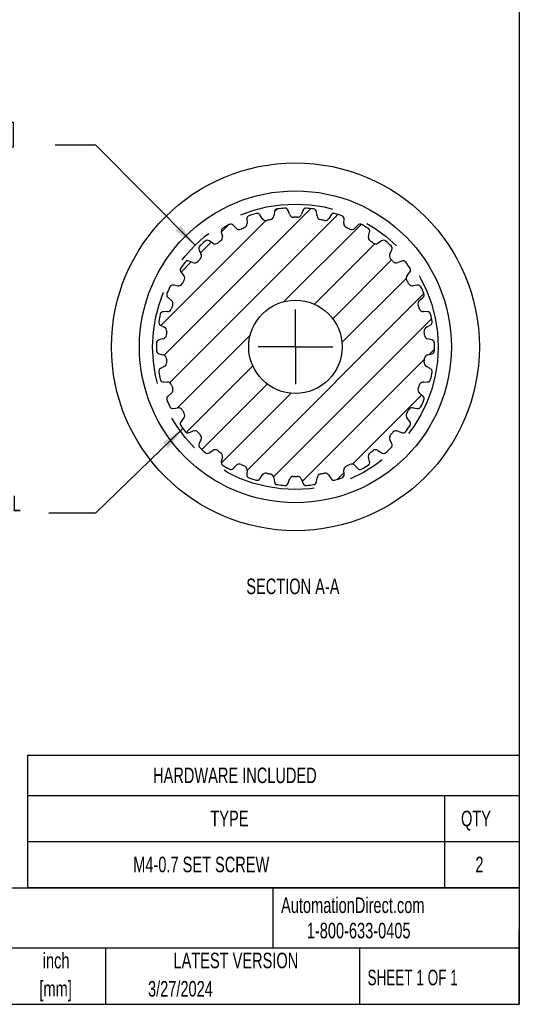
# Model space of a CAD drawing. Header units: inches. Extents: x 0.12 to 5.38, y 0.12 to 4.12.
# Tile 3 of 4: x 4.04 to 5.38, y 0.12 to 2.76. Entities that reach past the tile are written whole.
import ezdxf

# ---------------------------------------------------------------- set-up
doc = ezdxf.new("R2010")
doc.units = ezdxf.units.IN
doc.header["$LTSCALE"] = 0.5
doc.header["$MEASUREMENT"] = 0
doc.linetypes.add('CENTERX2', pattern=[0.8, 0.5, -0.1, 0.1, -0.1])
doc.layers.add('CENTER', color=40, linetype='CENTERX2')
doc.layers.add('HATCH', color=6, linetype='Continuous')
doc.layers.add('DIMENSIONS', color=140, linetype='Continuous', lineweight=25)
doc.layers.add('TEXT', color=140, linetype='Continuous', lineweight=25)
doc.styles.add('SLDTEXTSTYLE0', font='TXT', dxfattribs={"width": 0.7})
doc.styles.add('SLDTEXTSTYLE1', font='TXT', dxfattribs={"width": 0.65})
doc.dimstyles.new('SLDDIMSTYLE0', dxfattribs={"dimtxt": 0.04248, "dimasz": 0.065, "dimexe": 0, "dimexo": 0.0625, "dimgap": 0.01062, "dimtad": 0, "dimtih": 1, "dimtoh": 1, "dimrnd": 1e-09, "dimdsep": 46, "dimtxsty": 'SLDTEXTSTYLE0', "dimsah": 1, "dimcen": 0, "dimadec": 0, "dimazin": 2, "dimtfac": 1, "dimtofl": 0, "dimtmove": 0, "dimatfit": 3, "dimfxl": 0, "dimfrac": 2, "dimtolj": 1, "dimtzin": 12, "dimarcsym": 0})
doc.dimstyles.new('SLDDIMSTYLE4', dxfattribs={"dimtxt": 0.18, "dimasz": 0.065, "dimexe": 0, "dimexo": 0.0625, "dimgap": 0, "dimtad": 0, "dimtih": 1, "dimtoh": 1, "dimdec": 0, "dimrnd": 1e-09, "dimzin": 0, "dimdsep": 46, "dimtxsty": 'Standard', "dimsah": 1, "dimcen": 0.09, "dimadec": 0, "dimazin": 0, "dimtfac": 0.065, "dimtdec": 0, "dimtofl": 0, "dimtmove": 0, "dimatfit": 3, "dimfxl": 0, "dimfrac": 2, "dimtolj": 1, "dimtzin": 0, "dimarcsym": 0})

# ---------------------------------------------------------------- blocks, each defined once
blk = doc.blocks.new('SW_TABLEANNOTATION_0')
at = {"layer": 'TEXT', "color": 0}
for p, q in [((0, 0), (0, -0.1082)), ((0, 0), (1.1161, 0)), ((1.1161, 0), (1.316, 0)), ((1.316, 0), (1.316, -0.1082)), ((0, -0.1082), (0, -0.2312)), ((0, -0.1082), (1.1161, -0.1082)), ((1.1161, -0.1082), (1.1161, -0.2312)), ((1.1161, -0.1082), (1.316, -0.1082)), ((1.316, -0.1082), (1.316, -0.2312)), ((0, -0.2312), (0, -0.3541)), ((0, -0.2312), (1.1161, -0.2312)), ((1.1161, -0.2312), (1.1161, -0.3541)), ((1.1161, -0.2312), (1.316, -0.2312)), ((1.316, -0.2312), (1.316, -0.3541)), ((0, -0.3541), (1.1161, -0.3541)), ((1.1161, -0.3541), (1.316, -0.3541))]:
    blk.add_line(p, q, dxfattribs=at)
at = {"layer": 'TEXT', "color": 0, "attachment_point": 1, "style": 'SLDTEXTSTYLE0'}
for s, insert, char_height in [('HARDWARE INCLUDED', (0.3362, -0.0333), 0.041667), ('TYPE', (0.4895, -0.1488), 0.04167), ('QTY', (1.16, -0.1488), 0.04167), ('M4-0.7 SET SCREW', (0.283, -0.2718), 0.041667), ('2', (1.1984, -0.2718), 0.0417)]:
    blk.add_mtext(s, dxfattribs=dict(at, insert=insert, char_height=char_height))
blk = doc.blocks.new('_D_10')
at = {"layer": 'DIMENSIONS'}
for p, q in [((3.8811, 2.4859), (3.8668, 2.4859)), ((3.8668, 2.4859), (3.8668, 2.4184)), ((4.0073, 2.4859), (4.0216, 2.4859)), ((4.0216, 2.4859), (4.0216, 2.4184)), ((4.2427, 2.4242), (4.1333, 2.4242)), ((4.5079, 2.156), (4.2427, 2.4242)), ((3.8668, 2.4184), (3.8811, 2.4184)), ((4.0216, 2.4184), (4.0073, 2.4184))]:
    blk.add_line(p, q, dxfattribs=at)
blk.add_solid([(4.5079, 2.156), (4.4693, 2.2092), (4.4551, 2.1952)], dxfattribs=at)
at = {"layer": 'DIMENSIONS', "char_height": 0.04167, "attachment_point": 1, "style": 'SLDTEXTSTYLE0'}
for s, insert in [('%%c', (3.849, 2.5491)), ('0.76', (3.9132, 2.5491)), ('19.4', (3.8811, 2.4721)), ('PITCH DIA.', (3.7863, 2.395))]:
    blk.add_mtext(s, dxfattribs=dict(at, insert=insert))
blk = doc.blocks.new('SW_CENTERMARKSYMBOL_2')
at = {"layer": 'CENTER', "color": 0}
for q in [(0, 0.1), (-0.1, 0), (0, -0.1), (0.1, 0)]:
    blk.add_line((0, 0), q, dxfattribs=at)

msp = doc.modelspace()

# ---------------------------------------------------------------- hatches: boundary and pattern name
at = {"layer": 'HATCH'}
h = msp.add_hatch(dxfattribs=at)
h.set_pattern_fill('ANSI31', color=256, scale=0.5, style=0)
edge = h.paths.add_edge_path(flags=0)
edge.add_arc((4.7765, 1.8844), 0.372, 82.4853, 85.5147)
edge.add_arc((4.8049, 2.2463), 0.00906, 85.5147, 160)
edge.add_line((4.7964, 2.2494), (4.7926, 2.239))
edge.add_arc((4.7815, 2.243), 0.0118, 269.2016, 340, ccw=False)
edge.add_arc((4.7765, 1.8844), 0.3469, 89.2016, 90.7984)
edge.add_arc((4.7715, 2.243), 0.0118, 200, 270.7984, ccw=False)
edge.add_line((4.7604, 2.239), (4.7567, 2.2494))
edge.add_arc((4.7482, 2.2463), 0.00906, 20, 94.4853)
edge.add_arc((4.7765, 1.8844), 0.372, 94.4853, 97.5147)
edge.add_arc((4.7291, 2.2442), 0.00906, 97.5147, 172)
edge.add_line((4.7201, 2.2455), (4.7186, 2.2346))
edge.add_arc((4.7069, 2.2362), 0.0118, 281.2016, 352, ccw=False)
edge.add_arc((4.7765, 1.8844), 0.3469, 101.2016, 102.7984)
edge.add_arc((4.6971, 2.2341), 0.0118, 212, 282.7984, ccw=False)
edge.add_line((4.6871, 2.2279), (4.6812, 2.2372))
edge.add_arc((4.6735, 2.2324), 0.00906, 32, 106.4853)
edge.add_arc((4.7765, 1.8844), 0.372, 106.4853, 109.5147)
edge.add_arc((4.6553, 2.2265), 0.00906, 109.5147, 184)
edge.add_line((4.6463, 2.2259), (4.647, 2.2149))
edge.add_arc((4.6352, 2.214), 0.0118, -66.7984, 4, ccw=False)
edge.add_arc((4.7765, 1.8844), 0.3469, 113.2016, 114.7984)
edge.add_arc((4.6261, 2.21), 0.0118, 224, 294.7984, ccw=False)
edge.add_line((4.6176, 2.2018), (4.6099, 2.2097))
edge.add_arc((4.6034, 2.2034), 0.00906, 44, 118.4853)
edge.add_arc((4.7765, 1.8844), 0.372, 118.4853, 121.5147)
edge.add_arc((4.5868, 2.1938), 0.00906, 121.5147, 196)
edge.add_line((4.5781, 2.1913), (4.5811, 2.1807))
edge.add_arc((4.5698, 2.1774), 0.0118, -54.7984, 16, ccw=False)
edge.add_arc((4.7765, 1.8844), 0.3469, 125.2016, 126.7984)
edge.add_arc((4.5617, 2.1716), 0.0118, 236, 306.7984, ccw=False)
edge.add_line((4.5551, 2.1618), (4.5459, 2.168))
edge.add_arc((4.5409, 2.1605), 0.00906, 56, 130.4853)
edge.add_arc((4.7765, 1.8844), 0.372, 130.4853, 133.5147)
edge.add_arc((4.5266, 2.1476), 0.00906, 133.5147, 208)
edge.add_line((4.5186, 2.1434), (4.5238, 2.1336))
edge.add_arc((4.5134, 2.1281), 0.0118, -42.7984, 28, ccw=False)
edge.add_arc((4.7765, 1.8844), 0.3469, 137.2016, 138.7984)
edge.add_arc((4.5067, 2.1206), 0.0118, 248, 318.7984, ccw=False)
edge.add_line((4.5023, 2.1097), (4.492, 2.1138))
edge.add_arc((4.4886, 2.1054), 0.00906, 68, 142.4853)
edge.add_arc((4.7765, 1.8844), 0.372, 142.4853, 145.5147)
edge.add_arc((4.4773, 2.0899), 0.00906, 145.5147, 220)
edge.add_line((4.4704, 2.0841), (4.4775, 2.0756))
edge.add_arc((4.4685, 2.068), 0.0118, -30.7984, 40, ccw=False)
edge.add_arc((4.7765, 1.8844), 0.3469, 149.2016, 150.7984)
edge.add_arc((4.4635, 2.0594), 0.0118, 260, 330.7984, ccw=False)
edge.add_line((4.4614, 2.0477), (4.4505, 2.0496))
edge.add_arc((4.4489, 2.0407), 0.00906, 80, 154.4853)
edge.add_arc((4.7765, 1.8844), 0.372, 154.4853, 157.5147)
edge.add_arc((4.4411, 2.0232), 0.00906, 157.5147, 232)
edge.add_line((4.4356, 2.0161), (4.4443, 2.0093))
edge.add_arc((4.437, 1.9999), 0.0118, -18.7984, 52, ccw=False)
edge.add_arc((4.7765, 1.8844), 0.3469, 161.2016, 162.7984)
edge.add_arc((4.4339, 1.9904), 0.0118, 272, 342.7984, ccw=False)
edge.add_line((4.4343, 1.9786), (4.4233, 1.9783))
edge.add_arc((4.4236, 1.9692), 0.00906, 92, 166.4853)
edge.add_arc((4.7765, 1.8844), 0.372, 166.4853, 169.5147)
edge.add_arc((4.4196, 1.9504), 0.00906, 169.5147, 244)
edge.add_line((4.4156, 1.9423), (4.4256, 1.9374))
edge.add_arc((4.4204, 1.9268), 0.0118, -6.7984, 64, ccw=False)
edge.add_arc((4.7765, 1.8844), 0.3469, 173.2016, 174.7984)
edge.add_arc((4.4194, 1.9169), 0.0118, 284, 354.7984, ccw=False)
edge.add_line((4.4222, 1.9054), (4.4115, 1.9028))
edge.add_arc((4.4137, 1.894), 0.00906, 104, 178.4853)
edge.add_arc((4.7765, 1.8844), 0.372, 178.4853, 181.5147)
edge.add_arc((4.4137, 1.8748), 0.00906, 181.5147, 256)
edge.add_line((4.4115, 1.866), (4.4222, 1.8633))
edge.add_arc((4.4194, 1.8519), 0.0118, 5.2016, 76, ccw=False)
edge.add_arc((4.7765, 1.8844), 0.3469, 185.2016, 186.7984)
edge.add_arc((4.4204, 1.8419), 0.0118, -64, 6.7984, ccw=False)
edge.add_line((4.4256, 1.8313), (4.4156, 1.8265))
edge.add_arc((4.4196, 1.8183), 0.00906, 116, 190.4853)
edge.add_arc((4.7765, 1.8844), 0.372, 190.4853, 193.5147)
edge.add_arc((4.4236, 1.7995), 0.00906, 193.5147, 268)
edge.add_line((4.4233, 1.7905), (4.4343, 1.7901))
edge.add_arc((4.4339, 1.7783), 0.0118, 17.2016, 88, ccw=False)
edge.add_arc((4.7765, 1.8844), 0.3469, 197.2016, 198.7984)
edge.add_arc((4.437, 1.7688), 0.0118, -52, 18.7984, ccw=False)
edge.add_line((4.4443, 1.7595), (4.4356, 1.7527))
edge.add_arc((4.4411, 1.7456), 0.00906, 128, 202.4853)
edge.add_arc((4.7765, 1.8844), 0.372, 202.4853, 205.5147)
edge.add_arc((4.4489, 1.728), 0.00906, 205.5147, 280)
edge.add_line((4.4505, 1.7191), (4.4614, 1.721))
edge.add_arc((4.4635, 1.7094), 0.0118, 29.2016, 100, ccw=False)
edge.add_arc((4.7765, 1.8844), 0.3469, 209.2016, 210.7984)
edge.add_arc((4.4685, 1.7007), 0.0118, -40, 30.7984, ccw=False)
edge.add_line((4.4775, 1.6931), (4.4704, 1.6847))
edge.add_arc((4.4773, 1.6789), 0.00906, 140, 214.4853)
edge.add_arc((4.7765, 1.8844), 0.372, 214.4853, 217.5147)
edge.add_arc((4.4886, 1.6633), 0.00906, 217.5147, 292)
edge.add_line((4.492, 1.6549), (4.5023, 1.6591))
edge.add_arc((4.5067, 1.6481), 0.0118, 41.2016, 112, ccw=False)
edge.add_arc((4.7765, 1.8844), 0.3469, 221.2016, 222.7984)
edge.add_arc((4.5134, 1.6407), 0.0118, -28, 42.7984, ccw=False)
edge.add_line((4.5238, 1.6351), (4.5186, 1.6254))
edge.add_arc((4.5266, 1.6211), 0.00906, 152, 226.4853)
edge.add_arc((4.7765, 1.8844), 0.372, 226.4853, 229.5147)
edge.add_arc((4.5409, 1.6083), 0.00906, 229.5147, 304)
edge.add_line((4.5459, 1.6008), (4.5551, 1.607))
edge.add_arc((4.5617, 1.5972), 0.0118, 53.2016, 124, ccw=False)
edge.add_arc((4.7765, 1.8844), 0.3469, 233.2016, 234.7984)
edge.add_arc((4.5698, 1.5913), 0.0118, -16, 54.7984, ccw=False)
edge.add_line((4.5811, 1.588), (4.5781, 1.5774))
edge.add_arc((4.5868, 1.5749), 0.00906, 164, 238.4853)
edge.add_arc((4.7765, 1.8844), 0.372, 238.4853, 241.5147)
edge.add_arc((4.6034, 1.5653), 0.00906, 241.5147, 316)
edge.add_line((4.6099, 1.559), (4.6176, 1.567))
edge.add_arc((4.6261, 1.5588), 0.0118, 65.2016, 136, ccw=False)
edge.add_arc((4.7765, 1.8844), 0.3469, 245.2016, 246.7984)
edge.add_arc((4.6352, 1.5547), 0.0118, -4, 66.7984, ccw=False)
edge.add_line((4.647, 1.5539), (4.6463, 1.5429))
edge.add_arc((4.6553, 1.5422), 0.00906, 176, 250.4853)
edge.add_arc((4.7765, 1.8844), 0.372, 250.4853, 253.5147)
edge.add_arc((4.6735, 1.5363), 0.00906, 253.5147, 328)
edge.add_line((4.6812, 1.5315), (4.6871, 1.5409))
edge.add_arc((4.6971, 1.5346), 0.0118, 77.2016, 148, ccw=False)
edge.add_arc((4.7765, 1.8844), 0.3469, 257.2016, 258.7984)
edge.add_arc((4.7069, 1.5325), 0.0118, 8, 78.7984, ccw=False)
edge.add_line((4.7186, 1.5342), (4.7201, 1.5232))
edge.add_arc((4.7291, 1.5245), 0.00906, 188, 262.4853)
edge.add_arc((4.7765, 1.8844), 0.372, 262.4853, 265.5147)
edge.add_arc((4.7482, 1.5225), 0.00906, 265.5147, 340)
edge.add_line((4.7567, 1.5194), (4.7604, 1.5298))
edge.add_arc((4.7715, 1.5257), 0.0118, 89.2016, 160, ccw=False)
edge.add_arc((4.7765, 1.8844), 0.3469, 269.2016, 270.7984)
edge.add_arc((4.7815, 1.5257), 0.0118, 20, 90.7984, ccw=False)
edge.add_line((4.7926, 1.5298), (4.7964, 1.5194))
edge.add_arc((4.8049, 1.5225), 0.00906, 200, 274.4853)
edge.add_arc((4.7765, 1.8844), 0.372, 274.4853, 277.5147)
edge.add_arc((4.824, 1.5245), 0.00906, 277.5147, 352)
edge.add_line((4.833, 1.5232), (4.8345, 1.5342))
edge.add_arc((4.8462, 1.5325), 0.0118, 101.2016, 172, ccw=False)
edge.add_arc((4.7765, 1.8844), 0.3469, 281.2016, 282.7984)
edge.add_arc((4.856, 1.5346), 0.0118, 32, 102.7984, ccw=False)
edge.add_line((4.866, 1.5409), (4.8719, 1.5315))
edge.add_arc((4.8795, 1.5363), 0.00906, 212, 286.4853)
edge.add_arc((4.7765, 1.8844), 0.372, 286.4853, 289.5147)
edge.add_arc((4.8978, 1.5422), 0.00906, 289.5147, 364)
edge.add_line((4.9068, 1.5429), (4.9061, 1.5539))
edge.add_arc((4.9178, 1.5547), 0.0118, 113.2016, 184, ccw=False)
edge.add_arc((4.7765, 1.8844), 0.3469, 293.2016, 294.7984)
edge.add_arc((4.927, 1.5588), 0.0118, 44, 114.7984, ccw=False)
edge.add_line((4.9355, 1.567), (4.9432, 1.559))
edge.add_arc((4.9497, 1.5653), 0.00906, 224, 298.4853)
edge.add_arc((4.7765, 1.8844), 0.372, 298.4853, 301.5147)
edge.add_arc((4.9663, 1.5749), 0.00906, 301.5147, 376)
edge.add_line((4.975, 1.5774), (4.9719, 1.588))
edge.add_arc((4.9833, 1.5913), 0.0118, 125.2016, 196, ccw=False)
edge.add_arc((4.7765, 1.8844), 0.3469, 305.2016, 306.7984)
edge.add_arc((4.9914, 1.5972), 0.0118, 56, 126.7984, ccw=False)
edge.add_line((4.998, 1.607), (5.0072, 1.6008))
edge.add_arc((5.0122, 1.6083), 0.00906, 236, 310.4853)
edge.add_arc((4.7765, 1.8844), 0.372, 310.4853, 313.5147)
edge.add_arc((5.0265, 1.6211), 0.00906, 313.5147, 388)
edge.add_line((5.0345, 1.6254), (5.0293, 1.6351))
edge.add_arc((5.0397, 1.6407), 0.0118, 137.2016, 208, ccw=False)
edge.add_arc((4.7765, 1.8844), 0.3469, 317.2016, 318.7984)
edge.add_arc((5.0464, 1.6481), 0.0118, 68, 138.7984, ccw=False)
edge.add_line((5.0508, 1.6591), (5.0611, 1.6549))
edge.add_arc((5.0645, 1.6633), 0.00906, 248, 322.4853)
edge.add_arc((4.7765, 1.8844), 0.372, 322.4853, 325.5147)
edge.add_arc((5.0757, 1.6789), 0.00906, 325.5147, 400)
edge.add_line((5.0827, 1.6847), (5.0756, 1.6931))
edge.add_arc((5.0846, 1.7007), 0.0118, 149.2016, 220, ccw=False)
edge.add_arc((4.7765, 1.8844), 0.3469, 329.2016, 330.7984)
edge.add_arc((5.0896, 1.7094), 0.0118, 80, 150.7984, ccw=False)
edge.add_line((5.0917, 1.721), (5.1026, 1.7191))
edge.add_arc((5.1041, 1.728), 0.00906, 260, 334.4853)
edge.add_arc((4.7765, 1.8844), 0.372, 334.4853, 337.5147)
edge.add_arc((5.1119, 1.7456), 0.00906, 337.5147, 412)
edge.add_line((5.1175, 1.7527), (5.1088, 1.7595))
edge.add_arc((5.1161, 1.7688), 0.0118, 161.2016, 232, ccw=False)
edge.add_arc((4.7765, 1.8844), 0.3469, 341.2016, 342.7984)
edge.add_arc((5.1192, 1.7783), 0.0118, 92, 162.7984, ccw=False)
edge.add_line((5.1187, 1.7901), (5.1298, 1.7905))
edge.add_arc((5.1295, 1.7995), 0.00906, 272, 346.4853)
edge.add_arc((4.7765, 1.8844), 0.372, 346.4853, 349.5147)
edge.add_arc((5.1335, 1.8183), 0.00906, 349.5147, 424)
edge.add_line((5.1374, 1.8265), (5.1275, 1.8313))
edge.add_arc((5.1327, 1.8419), 0.0118, 173.2016, 244, ccw=False)
edge.add_arc((4.7765, 1.8844), 0.3469, 353.2016, 354.7984)
edge.add_arc((5.1337, 1.8519), 0.0118, 104, 174.7984, ccw=False)
edge.add_line((5.1309, 1.8633), (5.1416, 1.866))
edge.add_arc((5.1394, 1.8748), 0.00906, 284, 358.4853)
edge.add_arc((4.7765, 1.8844), 0.372, 358.4853, 361.5147)
edge.add_arc((5.1394, 1.894), 0.00906, 1.5147, 76)
edge.add_line((5.1416, 1.9028), (5.1309, 1.9054))
edge.add_arc((5.1337, 1.9169), 0.0118, 185.2016, 256, ccw=False)
edge.add_arc((4.7765, 1.8844), 0.3469, 5.2016, 6.7984)
edge.add_arc((5.1327, 1.9268), 0.0118, 116, 186.7984, ccw=False)
edge.add_line((5.1275, 1.9374), (5.1374, 1.9423))
edge.add_arc((5.1335, 1.9504), 0.00906, 296, 370.4853)
edge.add_arc((4.7765, 1.8844), 0.372, 10.4853, 13.5147)
edge.add_arc((5.1295, 1.9692), 0.00906, 13.5147, 88)
edge.add_line((5.1298, 1.9783), (5.1187, 1.9786))
edge.add_arc((5.1192, 1.9904), 0.0118, 197.2016, 268, ccw=False)
edge.add_arc((4.7765, 1.8844), 0.3469, 17.2016, 18.7984)
edge.add_arc((5.1161, 1.9999), 0.0118, 128, 198.7984, ccw=False)
edge.add_line((5.1088, 2.0093), (5.1175, 2.0161))
edge.add_arc((5.1119, 2.0232), 0.00906, 308, 382.4853)
edge.add_arc((4.7765, 1.8844), 0.372, 22.4853, 25.5147)
edge.add_arc((5.1041, 2.0407), 0.00906, 25.5147, 100)
edge.add_line((5.1026, 2.0496), (5.0917, 2.0477))
edge.add_arc((5.0896, 2.0594), 0.0118, 209.2016, 280, ccw=False)
edge.add_arc((4.7765, 1.8844), 0.3469, 29.2016, 30.7984)
edge.add_arc((5.0846, 2.068), 0.0118, 140, 210.7984, ccw=False)
edge.add_line((5.0756, 2.0756), (5.0827, 2.0841))
edge.add_arc((5.0757, 2.0899), 0.00906, 320, 394.4853)
edge.add_arc((4.7765, 1.8844), 0.372, 34.4853, 37.5147)
edge.add_arc((5.0645, 2.1054), 0.00906, 37.5147, 112)
edge.add_line((5.0611, 2.1138), (5.0508, 2.1097))
edge.add_arc((5.0464, 2.1206), 0.0118, 221.2016, 292, ccw=False)
edge.add_arc((4.7765, 1.8844), 0.3469, 41.2016, 42.7984)
edge.add_arc((5.0397, 2.1281), 0.0118, 152, 222.7984, ccw=False)
edge.add_line((5.0293, 2.1336), (5.0345, 2.1434))
edge.add_arc((5.0265, 2.1476), 0.00906, 332, 406.4853)
edge.add_arc((4.7765, 1.8844), 0.372, 46.4853, 49.5147)
edge.add_arc((5.0122, 2.1605), 0.00906, 49.5147, 124)
edge.add_line((5.0072, 2.168), (4.998, 2.1618))
edge.add_arc((4.9914, 2.1716), 0.0118, 233.2016, 304, ccw=False)
edge.add_arc((4.7765, 1.8844), 0.3469, 53.2016, 54.7984)
edge.add_arc((4.9833, 2.1774), 0.0118, 164, 234.7984, ccw=False)
edge.add_line((4.9719, 2.1807), (4.975, 2.1913))
edge.add_arc((4.9663, 2.1938), 0.00906, 344, 418.4853)
edge.add_arc((4.7765, 1.8844), 0.372, 58.4853, 61.5147)
edge.add_arc((4.9497, 2.2034), 0.00906, 61.5147, 136)
edge.add_line((4.9432, 2.2097), (4.9355, 2.2018))
edge.add_arc((4.927, 2.21), 0.0118, 245.2016, 316, ccw=False)
edge.add_arc((4.7765, 1.8844), 0.3469, 65.2016, 66.7984)
edge.add_arc((4.9178, 2.214), 0.0118, 176, 246.7984, ccw=False)
edge.add_line((4.9061, 2.2149), (4.9068, 2.2259))
edge.add_arc((4.8978, 2.2265), 0.00906, 356, 430.4853)
edge.add_arc((4.7765, 1.8844), 0.372, 70.4853, 73.5147)
edge.add_arc((4.8795, 2.2324), 0.00906, 73.5147, 148)
edge.add_line((4.8719, 2.2372), (4.866, 2.2279))
edge.add_arc((4.856, 2.2341), 0.0118, 257.2016, 328, ccw=False)
edge.add_arc((4.7765, 1.8844), 0.3469, 77.2016, 78.7984)
edge.add_arc((4.8462, 2.2362), 0.0118, 188, 258.7984, ccw=False)
edge.add_line((4.8345, 2.2346), (4.833, 2.2455))
edge.add_arc((4.824, 2.2442), 0.00906, 8, 82.4853)
edge = h.paths.add_edge_path(flags=0)
edge.add_arc((4.7765, 1.8844), 0.125, 0, 360)

# ---------------------------------------------------------------- linework, layer by layer
for p, q in [((4.7201, 2.2455), (4.7186, 2.2346)), ((4.7604, 2.239), (4.7567, 2.2494)), ((4.7964, 2.2494), (4.7926, 2.239)), ((4.8345, 2.2346), (4.833, 2.2455)), ((4.6463, 2.2259), (4.647, 2.2149)), ((4.6871, 2.2279), (4.6812, 2.2372)), ((4.8719, 2.2372), (4.866, 2.2279)), ((4.9061, 2.2149), (4.9068, 2.2259)), ((4.5781, 2.1913), (4.5811, 2.1807)), ((4.6176, 2.2018), (4.6099, 2.2097)), ((4.9432, 2.2097), (4.9355, 2.2018)), ((4.9719, 2.1807), (4.975, 2.1913)), ((4.5551, 2.1618), (4.5459, 2.168)), ((5.0072, 2.168), (4.998, 2.1618)), ((4.5186, 2.1434), (4.5238, 2.1336)), ((5.0293, 2.1336), (5.0345, 2.1434)), ((4.5023, 2.1097), (4.492, 2.1138)), ((5.0611, 2.1138), (5.0508, 2.1097)), ((4.4704, 2.0841), (4.4775, 2.0756)), ((5.0756, 2.0756), (5.0827, 2.0841)), ((4.4614, 2.0477), (4.4505, 2.0496)), ((5.1026, 2.0496), (5.0917, 2.0477)), ((4.4356, 2.0161), (4.4443, 2.0093)), ((5.1088, 2.0093), (5.1175, 2.0161)), ((4.4343, 1.9786), (4.4233, 1.9783)), ((5.1298, 1.9783), (5.1187, 1.9786)), ((4.4156, 1.9423), (4.4256, 1.9374)), ((5.1275, 1.9374), (5.1374, 1.9423)), ((4.4222, 1.9054), (4.4115, 1.9028)), ((5.1416, 1.9028), (5.1309, 1.9054)), ((4.4115, 1.866), (4.4222, 1.8633)), ((5.1309, 1.8633), (5.1416, 1.866)), ((4.4256, 1.8313), (4.4156, 1.8265)), ((5.1374, 1.8265), (5.1275, 1.8313)), ((4.4233, 1.7905), (4.4343, 1.7901)), ((5.1187, 1.7901), (5.1298, 1.7905)), ((4.4443, 1.7595), (4.4356, 1.7527)), ((5.1175, 1.7527), (5.1088, 1.7595)), ((4.4505, 1.7191), (4.4614, 1.721)), ((5.0917, 1.721), (5.1026, 1.7191)), ((4.4775, 1.6931), (4.4704, 1.6847)), ((5.0827, 1.6847), (5.0756, 1.6931)), ((4.492, 1.6549), (4.5023, 1.6591)), ((4.5238, 1.6351), (4.5186, 1.6254)), ((5.0345, 1.6254), (5.0293, 1.6351)), ((5.0508, 1.6591), (5.0611, 1.6549)), ((4.5459, 1.6008), (4.5551, 1.607)), ((4.5811, 1.588), (4.5781, 1.5774)), ((4.975, 1.5774), (4.9719, 1.588)), ((4.998, 1.607), (5.0072, 1.6008)), ((4.6099, 1.559), (4.6176, 1.567)), ((4.9355, 1.567), (4.9432, 1.559)), ((4.647, 1.5539), (4.6463, 1.5429)), ((4.6812, 1.5315), (4.6871, 1.5409)), ((4.7186, 1.5342), (4.7201, 1.5232)), ((4.7567, 1.5194), (4.7604, 1.5298)), ((4.7926, 1.5298), (4.7964, 1.5194)), ((4.833, 1.5232), (4.8345, 1.5342)), ((4.866, 1.5409), (4.8719, 1.5315)), ((4.9068, 1.5429), (4.9061, 1.5539))]:
    msp.add_line(p, q)
for radius in [0.4921, 0.4173, 0.125]:
    msp.add_circle((4.7765, 1.8844), radius)
for centre, radius, start, end in [((4.7765, 1.8844), 0.372, 106.4853, 109.5147), ((4.6735, 2.2324), 0.00906, 32, 106.4853), ((4.7291, 2.2442), 0.00906, 97.5147, 172), ((4.7765, 1.8844), 0.372, 94.4853, 97.5147), ((4.7482, 2.2463), 0.00906, 20, 94.4853), ((4.8049, 2.2463), 0.00906, 85.5147, 160), ((4.7765, 1.8844), 0.372, 82.4853, 85.5147), ((4.824, 2.2442), 0.00906, 8, 82.4853), ((4.8795, 2.2324), 0.00906, 73.5147, 148), ((4.7765, 1.8844), 0.372, 70.4853, 73.5147), ((4.6352, 2.214), 0.0118, 293.2016, 4), ((4.6553, 2.2265), 0.00906, 109.5147, 184), ((4.6971, 2.2341), 0.0118, 212, 282.7984), ((4.7765, 1.8844), 0.3469, 101.2016, 102.7984), ((4.7069, 2.2362), 0.0118, 281.2016, 352), ((4.7715, 2.243), 0.0118, 200, 270.7984), ((4.7765, 1.8844), 0.3469, 89.2016, 90.7984), ((4.7815, 2.243), 0.0118, 269.2016, 340), ((4.8462, 2.2362), 0.0118, 188, 258.7984), ((4.7765, 1.8844), 0.3469, 77.2016, 78.7984), ((4.856, 2.2341), 0.0118, 257.2016, 328), ((4.8978, 2.2265), 0.00906, 356, 70.4853), ((4.9178, 2.214), 0.0118, 176, 246.7984), ((4.5868, 2.1938), 0.00906, 121.5147, 196), ((4.7765, 1.8844), 0.372, 118.4853, 121.5147), ((4.6034, 2.2034), 0.00906, 44, 118.4853), ((4.6261, 2.21), 0.0118, 224, 294.7984), ((4.7765, 1.8844), 0.3469, 113.2016, 114.7984), ((4.7765, 1.8844), 0.3469, 65.2016, 66.7984), ((4.927, 2.21), 0.0118, 245.2016, 316), ((4.9497, 2.2034), 0.00906, 61.5147, 136), ((4.7765, 1.8844), 0.372, 58.4853, 61.5147), ((4.9663, 2.1938), 0.00906, 344, 58.4853), ((4.7765, 1.8844), 0.372, 130.4853, 133.5147), ((4.5409, 2.1605), 0.00906, 56, 130.4853), ((4.5617, 2.1716), 0.0118, 236, 306.7984), ((4.7765, 1.8844), 0.3469, 125.2016, 126.7984), ((4.5698, 2.1774), 0.0118, 305.2016, 16), ((4.9833, 2.1774), 0.0118, 164, 234.7984), ((4.7765, 1.8844), 0.3469, 53.2016, 54.7984), ((4.9914, 2.1716), 0.0118, 233.2016, 304), ((5.0122, 2.1605), 0.00906, 49.5147, 124), ((4.7765, 1.8844), 0.372, 46.4853, 49.5147), ((4.5266, 2.1476), 0.00906, 133.5147, 208), ((5.0265, 2.1476), 0.00906, 332, 46.4853), ((4.7765, 1.8844), 0.372, 142.4853, 145.5147), ((4.4886, 2.1054), 0.00906, 68, 142.4853), ((4.5067, 2.1206), 0.0118, 248, 318.7984), ((4.7765, 1.8844), 0.3469, 137.2016, 138.7984), ((4.5134, 2.1281), 0.0118, 317.2016, 28), ((5.0397, 2.1281), 0.0118, 152, 222.7984), ((4.7765, 1.8844), 0.3469, 41.2016, 42.7984), ((5.0464, 2.1206), 0.0118, 221.2016, 292), ((5.0645, 2.1054), 0.00906, 37.5147, 112), ((4.7765, 1.8844), 0.372, 34.4853, 37.5147), ((4.4773, 2.0899), 0.00906, 145.5147, 220), ((5.0757, 2.0899), 0.00906, 320, 34.4853), ((4.7765, 1.8844), 0.3469, 149.2016, 150.7984), ((4.4685, 2.068), 0.0118, 329.2016, 40), ((5.0846, 2.068), 0.0118, 140, 210.7984), ((4.7765, 1.8844), 0.3469, 29.2016, 30.7984), ((4.7765, 1.8844), 0.372, 154.4853, 157.5147), ((4.4489, 2.0407), 0.00906, 80, 154.4853), ((4.4635, 2.0594), 0.0118, 260, 330.7984), ((5.0896, 2.0594), 0.0118, 209.2016, 280), ((5.1041, 2.0407), 0.00906, 25.5147, 100), ((4.7765, 1.8844), 0.372, 22.4853, 25.5147), ((4.4411, 2.0232), 0.00906, 157.5147, 232), ((4.437, 1.9999), 0.0118, 341.2016, 52), ((5.1161, 1.9999), 0.0118, 128, 198.7984), ((5.1119, 2.0232), 0.00906, 308, 22.4853), ((4.4236, 1.9692), 0.00906, 92, 166.4853), ((4.4339, 1.9904), 0.0118, 272, 342.7984), ((4.7765, 1.8844), 0.3469, 161.2016, 162.7984), ((4.7765, 1.8844), 0.3469, 17.2016, 18.7984), ((5.1192, 1.9904), 0.0118, 197.2016, 268), ((5.1295, 1.9692), 0.00906, 13.5147, 88), ((4.4196, 1.9504), 0.00906, 169.5147, 244), ((4.7765, 1.8844), 0.372, 166.4853, 169.5147), ((5.1335, 1.9504), 0.00906, 296, 10.4853), ((4.7765, 1.8844), 0.372, 10.4853, 13.5147), ((4.4204, 1.9268), 0.0118, 353.2016, 64), ((4.7765, 1.8844), 0.3469, 173.2016, 174.7984), ((5.1327, 1.9268), 0.0118, 116, 186.7984), ((4.7765, 1.8844), 0.3469, 5.2016, 6.7984), ((4.4137, 1.894), 0.00906, 104, 178.4853), ((4.4194, 1.9169), 0.0118, 284, 354.7984), ((5.1337, 1.9169), 0.0118, 185.2016, 256), ((5.1394, 1.894), 0.00906, 1.5147, 76), ((4.7765, 1.8844), 0.372, 178.4853, 181.5147), ((4.4137, 1.8748), 0.00906, 181.5147, 256), ((5.1394, 1.8748), 0.00906, 284, 358.4853), ((4.7765, 1.8844), 0.372, 358.4853, 1.5147), ((4.4194, 1.8519), 0.0118, 5.2016, 76), ((4.7765, 1.8844), 0.3469, 185.2016, 186.7984), ((4.7765, 1.8844), 0.3469, 353.2016, 354.7984), ((5.1337, 1.8519), 0.0118, 104, 174.7984), ((4.4196, 1.8183), 0.00906, 116, 190.4853), ((4.4204, 1.8419), 0.0118, 296, 6.7984), ((5.1327, 1.8419), 0.0118, 173.2016, 244), ((5.1335, 1.8183), 0.00906, 349.5147, 64), ((4.7765, 1.8844), 0.372, 190.4853, 193.5147), ((4.4236, 1.7995), 0.00906, 193.5147, 268), ((5.1295, 1.7995), 0.00906, 272, 346.4853), ((4.7765, 1.8844), 0.372, 346.4853, 349.5147), ((4.4339, 1.7783), 0.0118, 17.2016, 88), ((4.437, 1.7688), 0.0118, 308, 18.7984), ((4.7765, 1.8844), 0.3469, 197.2016, 198.7984), ((5.1161, 1.7688), 0.0118, 161.2016, 232), ((4.7765, 1.8844), 0.3469, 341.2016, 342.7984), ((5.1192, 1.7783), 0.0118, 92, 162.7984), ((4.4411, 1.7456), 0.00906, 128, 202.4853), ((4.7765, 1.8844), 0.372, 202.4853, 205.5147), ((4.7765, 1.8844), 0.372, 334.4853, 337.5147), ((5.1119, 1.7456), 0.00906, 337.5147, 52), ((4.4489, 1.728), 0.00906, 205.5147, 280), ((4.4635, 1.7094), 0.0118, 29.2016, 100), ((4.7765, 1.8844), 0.3469, 209.2016, 210.7984), ((4.7765, 1.8844), 0.3469, 329.2016, 330.7984), ((5.0896, 1.7094), 0.0118, 80, 150.7984), ((5.1041, 1.728), 0.00906, 260, 334.4853), ((4.4685, 1.7007), 0.0118, 320, 30.7984), ((5.0846, 1.7007), 0.0118, 149.2016, 220), ((4.4773, 1.6789), 0.00906, 140, 214.4853), ((4.7765, 1.8844), 0.372, 214.4853, 217.5147), ((4.5067, 1.6481), 0.0118, 41.2016, 112), ((5.0464, 1.6481), 0.0118, 68, 138.7984), ((4.7765, 1.8844), 0.372, 322.4853, 325.5147), ((5.0757, 1.6789), 0.00906, 325.5147, 40), ((4.4886, 1.6633), 0.00906, 217.5147, 292), ((4.7765, 1.8844), 0.3469, 221.2016, 222.7984), ((4.5134, 1.6407), 0.0118, 332, 42.7984), ((5.0397, 1.6407), 0.0118, 137.2016, 208), ((4.7765, 1.8844), 0.3469, 317.2016, 318.7984), ((5.0645, 1.6633), 0.00906, 248, 322.4853), ((4.5266, 1.6211), 0.00906, 152, 226.4853), ((4.7765, 1.8844), 0.372, 226.4853, 229.5147), ((4.5617, 1.5972), 0.0118, 53.2016, 124), ((4.9914, 1.5972), 0.0118, 56, 126.7984), ((4.7765, 1.8844), 0.372, 310.4853, 313.5147), ((5.0265, 1.6211), 0.00906, 313.5147, 28), ((4.5409, 1.6083), 0.00906, 229.5147, 304), ((4.7765, 1.8844), 0.3469, 233.2016, 234.7984), ((4.5698, 1.5913), 0.0118, 344, 54.7984), ((4.9833, 1.5913), 0.0118, 125.2016, 196), ((4.7765, 1.8844), 0.3469, 305.2016, 306.7984), ((5.0122, 1.6083), 0.00906, 236, 310.4853), ((4.5868, 1.5749), 0.00906, 164, 238.4853), ((4.7765, 1.8844), 0.372, 238.4853, 241.5147), ((4.6034, 1.5653), 0.00906, 241.5147, 316), ((4.6261, 1.5588), 0.0118, 65.2016, 136), ((4.7765, 1.8844), 0.3469, 245.2016, 246.7984), ((4.6352, 1.5547), 0.0118, 356, 66.7984), ((4.9178, 1.5547), 0.0118, 113.2016, 184), ((4.7765, 1.8844), 0.3469, 293.2016, 294.7984), ((4.927, 1.5588), 0.0118, 44, 114.7984), ((4.9497, 1.5653), 0.00906, 224, 298.4853), ((4.7765, 1.8844), 0.372, 298.4853, 301.5147), ((4.9663, 1.5749), 0.00906, 301.5147, 16), ((4.6553, 1.5422), 0.00906, 176, 250.4853), ((4.7765, 1.8844), 0.372, 250.4853, 253.5147), ((4.6735, 1.5363), 0.00906, 253.5147, 328), ((4.6971, 1.5346), 0.0118, 77.2016, 148), ((4.7765, 1.8844), 0.3469, 257.2016, 258.7984), ((4.7069, 1.5325), 0.0118, 8, 78.7984), ((4.7715, 1.5257), 0.0118, 89.2016, 160), ((4.7765, 1.8844), 0.3469, 269.2016, 270.7984), ((4.7815, 1.5257), 0.0118, 20, 90.7984), ((4.8462, 1.5325), 0.0118, 101.2016, 172), ((4.7765, 1.8844), 0.3469, 281.2016, 282.7984), ((4.856, 1.5346), 0.0118, 32, 102.7984), ((4.8795, 1.5363), 0.00906, 212, 286.4853), ((4.7765, 1.8844), 0.372, 286.4853, 289.5147), ((4.8978, 1.5422), 0.00906, 289.5147, 4), ((4.7291, 1.5245), 0.00906, 188, 262.4853), ((4.7765, 1.8844), 0.372, 262.4853, 265.5147), ((4.7482, 1.5225), 0.00906, 265.5147, 340), ((4.8049, 1.5225), 0.00906, 200, 274.4853), ((4.7765, 1.8844), 0.372, 274.4853, 277.5147), ((4.824, 1.5245), 0.00906, 277.5147, 352)]:
    msp.add_arc(centre, radius, start, end)
at = {"layer": 'CENTER', "linetype": 'CENTERX2'}
msp.add_circle((4.7765, 1.8844), 0.382, dxfattribs=at)
at = {"layer": 'TEXT'}
for p, q in [((5.375, 4.125), (5.375, 0.125)), ((5.375, 0.4356), (0.125, 0.4356)), ((4.7161, 0.4356), (4.7161, 0.275)), ((5.375, 0.125), (5.375, 0.325)), ((5.375, 0.275), (0.125, 0.275)), ((4.268, 0.275), (4.268, 0.125)), ((4.9478, 0.275), (4.9478, 0.125)), ((0.125, 0.125), (5.375, 0.125))]:
    msp.add_line(p, q, dxfattribs=at)

# ---------------------------------------------------------------- block references
at = {"layer": 'CENTER'}
msp.add_blockref('SW_CENTERMARKSYMBOL_2', (4.7765, 1.8844), dxfattribs=at)
at = {"layer": 'TEXT'}
msp.add_blockref('SW_TABLEANNOTATION_0', (4.0595, 0.7918), dxfattribs=at)

# ---------------------------------------------------------------- texts
for s, insert, char_height, attachment_point, style in [('0.08IN MXL', (3.9385, 1.4857), 0.04167, 2, 'SLDTEXTSTYLE0'), ('SECTION A-A', (4.7697, 1.2642), 0.041667, 2, 'SLDTEXTSTYLE0'), ('AutomationDirect.com', (4.7381, 0.411), 0.041667, 1, 'SLDTEXTSTYLE0'), ('1-800-633-0405', (4.8069, 0.3432), 0.041667, 1, 'SLDTEXTSTYLE0'), ('inch', (4.1363, 0.2628), 0.04167, 2, 'SLDTEXTSTYLE0'), ('LATEST VERSION', (4.6172, 0.2631), 0.041667, 2, 'SLDTEXTSTYLE0'), ('SHEET 1 OF 1', (4.9693, 0.2175), 0.041667, 1, 'SLDTEXTSTYLE1'), ('[mm]', (4.1349, 0.1876), 0.04167, 2, 'SLDTEXTSTYLE0'), ('3/27/2024', (4.3821, 0.1873), 0.04167, 1, 'SLDTEXTSTYLE0')]:
    msp.add_mtext(s, dxfattribs=dict(at, insert=insert, char_height=char_height, attachment_point=attachment_point, style=style))

# ---------------------------------------------------------------- dimensions: what is measured, and where the dimension line sits
at = {"layer": 'DIMENSIONS'}
dim = msp.add_diameter_dim_2p(p1=(5.0451, 1.6128), p2=(4.5079, 2.156), text='<>\\PPITCH DIA.', dimstyle='SLDDIMSTYLE0', dxfattribs=at)
dim.commit()
dim.dimension.update_dxf_attribs({"geometry": '_D_10', "text_midpoint": (3.9442, 2.4461), "dimtype": 163})

# ---------------------------------------------------------------- leaders
at = {"layer": 'TEXT'}
msp.add_leader([(4.4755, 1.6658), (4.2417, 1.4396), (4.1167, 1.4396)], dimstyle='SLDDIMSTYLE4', dxfattribs=at)

doc.saveas('drawing.dxf')
